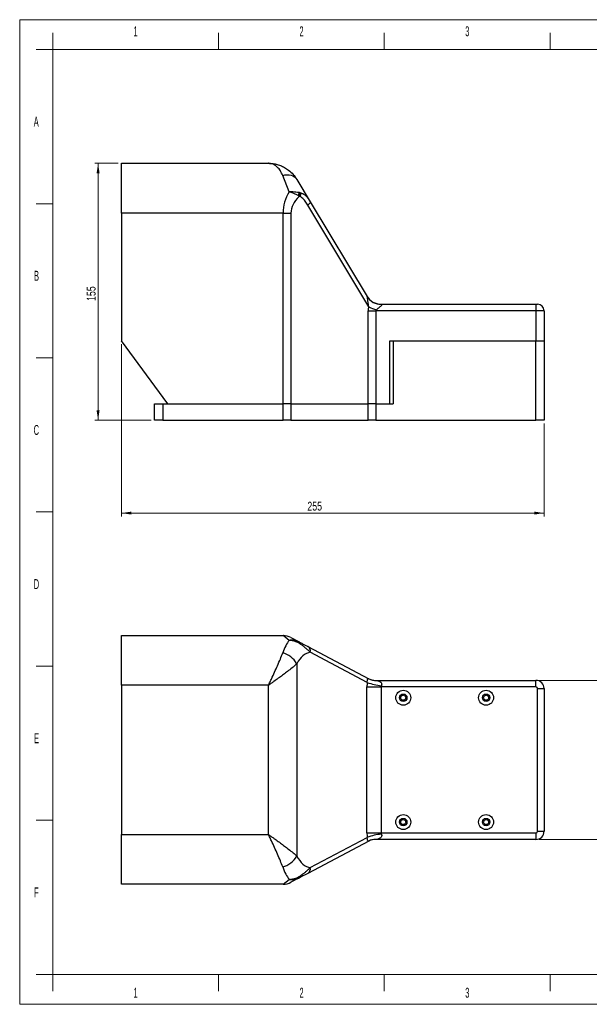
# Model space of a CAD drawing. Header units: millimetres. Extents: x 0 to 420, y 0 to 297.
# Tile 1 of 3: x 0 to 172, y 0 to 297. Entities that reach past the tile are written whole.
import ezdxf

# ---------------------------------------------------------------- set-up
doc = ezdxf.new("R2010")
doc.units = ezdxf.units.MM
doc.styles.add('SLDTEXTSTYLE0', font='TXT', dxfattribs={"width": 0.56})
doc.styles.add('SLDTEXTSTYLE2', font='TXT', dxfattribs={"width": 0.75})
doc.dimstyles.new('SLDDIMSTYLE0', dxfattribs={"dimtxt": 2.645833, "dimasz": 3, "dimexe": 0, "dimexo": 0.0625, "dimgap": 0.661458, "dimtad": 1, "dimlfac": 2, "dimrnd": 1e-09, "dimzin": 12, "dimdsep": 46, "dimtxsty": 'SLDTEXTSTYLE2', "dimsah": 1, "dimcen": 0.09, "dimadec": 0, "dimazin": 3, "dimtfac": 1, "dimtofl": 0, "dimtmove": 0, "dimatfit": 3, "dimfxl": 1, "dimfrac": 2, "dimtolj": 1, "dimtzin": 12, "dimarcsym": 0})

# ---------------------------------------------------------------- blocks, each defined once
blk = doc.blocks.new('_D')
at = {"color": 7, "linetype": 'Continuous', "lineweight": 0}
for p, q in [((30.7, 199.19), (30.7, 147.19)), ((158.2, 175.19), (158.2, 147.19)), ((158.2, 148.19), (30.7, 148.19))]:
    blk.add_line(p, q, dxfattribs=at)
at = {"color": 7, "linetype": 'Continuous', "lineweight": 18}
for points in [[(30.7, 148.19), (33.7, 147.74), (33.7, 148.64)], [(158.2, 148.19), (155.2, 148.64), (155.2, 147.74)]]:
    blk.add_solid(points, dxfattribs=at)
at = {"color": 7, "linetype": 'Continuous', "lineweight": 18, "insert": (86.77, 151.6), "char_height": 2.646, "attachment_point": 1, "style": 'SLDTEXTSTYLE2'}
blk.add_mtext('255', dxfattribs=at)
blk = doc.blocks.new('_D_1')
at = {"color": 7, "linetype": 'Continuous', "lineweight": 0}
for p, q in [((29.7, 253.69), (22.64, 253.69)), ((23.64, 253.69), (23.64, 176.19)), ((39.7, 176.19), (22.64, 176.19))]:
    blk.add_line(p, q, dxfattribs=at)
at = {"color": 7, "linetype": 'Continuous', "lineweight": 18}
for points in [[(23.64, 253.69), (23.19, 250.69), (24.09, 250.69)], [(23.64, 176.19), (24.09, 179.19), (23.19, 179.19)]]:
    blk.add_solid(points, dxfattribs=at)
at = {"color": 7, "linetype": 'Continuous', "lineweight": 18, "insert": (20.23, 212.17), "char_height": 2.646, "attachment_point": 1, "rotation": 90, "style": 'SLDTEXTSTYLE2'}
blk.add_mtext('155', dxfattribs=at)
blk = doc.blocks.new('_D_3')
at = {"color": 7, "linetype": 'Continuous', "lineweight": 0}
for p, q in [((156.7, 97.74), (185.2, 97.74)), ((184.2, 97.74), (184.2, 49.74)), ((156.7, 49.74), (185.2, 49.74))]:
    blk.add_line(p, q, dxfattribs=at)
at = {"color": 7, "linetype": 'Continuous', "lineweight": 18}
for points in [[(184.2, 97.74), (183.75, 94.74), (184.65, 94.74)], [(184.2, 49.74), (184.65, 52.74), (183.75, 52.74)]]:
    blk.add_solid(points, dxfattribs=at)
at = {"color": 7, "linetype": 'Continuous', "lineweight": 18, "insert": (180.79, 71.47), "char_height": 2.646, "attachment_point": 1, "rotation": 90, "style": 'SLDTEXTSTYLE2'}
blk.add_mtext('96', dxfattribs=at)

msp = doc.modelspace()

# ---------------------------------------------------------------- linework, layer by layer
at = {"color": 7, "linetype": 'Continuous', "lineweight": 18}
for p, q in [((-0.015, 0.0175), (-0.015, 297.0175)), ((-0.015, 297.0175), (419.985, 297.0175)), ((9.985, 288.0175), (9.985, 293.0175)), ((59.985, 288.0175), (59.985, 293.0175)), ((109.985, 288.0175), (109.985, 293.0175)), ((159.985, 288.0175), (159.985, 293.0175)), ((9.985, 288.0175), (4.985, 288.0175)), ((9.985, 288.0175), (9.985, 9.0175)), ((409.985, 288.0175), (9.985, 288.0175)), ((9.985, 241.5175), (4.985, 241.5175)), ((9.985, 195.0175), (4.985, 195.0175)), ((9.985, 148.5175), (4.985, 148.5175)), ((9.985, 102.0175), (4.985, 102.0175)), ((9.985, 55.5175), (4.985, 55.5175)), ((9.985, 9.0175), (4.985, 9.0175)), ((9.985, 4.0175), (9.985, 9.0175)), ((9.985, 9.0175), (409.985, 9.0175)), ((59.985, 4.0175), (59.985, 9.0175)), ((109.985, 4.0175), (109.985, 9.0175)), ((159.985, 4.0175), (159.985, 9.0175)), ((-0.015, 0.0175), (419.985, 0.0175))]:
    msp.add_line(p, q, dxfattribs=at)
at = {"color": 7, "linetype": 'Continuous', "lineweight": 25}
for p, q in [((30.7021, 253.6931), (75.0402, 253.6931)), ((30.7021, 238.6931), (30.7021, 253.6931)), ((81.293, 245.1386), (79.3277, 250.0518)), ((83.6152, 248.8381), (87.654, 242.1067)), ((84.1429, 243.9478), (84.3901, 243.8033)), ((84.2895, 244.9476), (84.5449, 244.8926)), ((84.3901, 243.8033), (84.3303, 243.6931)), ((84.5868, 243.6931), (84.3303, 243.6931)), ((84.5868, 243.6931), (84.3901, 243.8033)), ((84.5449, 244.8926), (84.8331, 244.8118)), ((105.2951, 210.3772), (86.8748, 241.0777)), ((87.654, 242.1067), (104.8272, 213.4847)), ((79.4603, 238.6931), (30.7021, 238.6931)), ((30.7021, 238.6931), (30.7021, 200.1931)), ((79.4603, 181.1931), (79.4603, 238.6931)), ((79.4603, 238.6931), (81.7997, 238.6931)), ((81.7997, 238.6931), (81.7997, 181.1931)), ((109.0331, 211.1931), (109.1147, 211.1543)), ((109.0331, 211.1931), (155.7021, 211.1931)), ((155.7021, 211.1931), (155.7021, 209.1931)), ((155.7021, 211.1931), (156.2021, 211.1931)), ((105.1046, 181.1931), (105.1046, 209.1931)), ((105.1046, 209.1931), (107.444, 209.1931)), ((107.444, 209.1931), (107.444, 181.1931)), ((155.7021, 209.1931), (107.444, 209.1931)), ((155.7021, 209.1931), (155.7021, 200.1931)), ((158.2021, 209.1931), (155.7021, 209.1931)), ((158.2021, 209.1931), (158.2021, 200.1931)), ((44.7021, 181.1931), (30.7021, 200.1931)), ((111.7021, 200.1931), (155.7021, 200.1931)), ((111.7021, 181.1931), (111.7021, 200.1931)), ((112.7021, 200.1931), (112.7021, 181.1931)), ((112.7021, 200.1931), (155.7021, 200.1931)), ((155.7021, 200.1931), (158.2021, 200.1931)), ((155.7021, 176.1931), (155.7021, 200.1931)), ((158.2021, 200.1931), (158.2021, 176.1931)), ((40.7021, 176.1931), (40.7021, 181.1931)), ((40.7021, 181.1931), (43.2021, 181.1931)), ((43.2021, 181.1931), (43.2021, 176.1931)), ((43.2021, 181.1931), (79.4603, 181.1931)), ((44.7021, 181.1931), (79.4603, 181.1931)), ((81.7997, 181.1931), (79.4603, 181.1931)), ((79.4603, 176.1931), (79.4603, 181.1931)), ((81.7997, 181.1931), (105.1046, 181.1931)), ((81.7997, 181.1931), (81.7997, 176.1931)), ((107.444, 181.1931), (105.1046, 181.1931)), ((105.1046, 176.1931), (105.1046, 181.1931)), ((107.444, 181.1931), (111.7021, 181.1931)), ((107.444, 181.1931), (107.444, 176.1931)), ((107.444, 181.1931), (112.7021, 181.1931)), ((43.2021, 176.1931), (40.7021, 176.1931)), ((43.2021, 176.1931), (79.4603, 176.1931)), ((81.7997, 176.1931), (79.4603, 176.1931)), ((81.7997, 176.1931), (105.1046, 176.1931)), ((107.444, 176.1931), (105.1046, 176.1931)), ((107.444, 176.1931), (155.7021, 176.1931)), ((158.2021, 176.1931), (155.7021, 176.1931)), ((30.7021, 96.2371), (30.7021, 111.2371)), ((30.7021, 111.2371), (79.4603, 111.2371)), ((81.293, 109.7817), (79.4603, 111.2371)), ((81.7997, 110.656), (84.3303, 109.3163)), ((84.3901, 109.284), (84.1429, 109.4033)), ((84.5449, 108.7717), (84.2895, 108.9319)), ((84.3303, 109.3163), (84.3901, 109.284)), ((84.3303, 109.3163), (84.5868, 109.1805)), ((84.3901, 109.284), (84.5868, 109.1805)), ((84.8331, 108.5754), (84.5449, 108.7717)), ((86.8748, 107.9692), (105.2951, 98.2173)), ((104.8272, 97.11), (87.654, 106.2017)), ((83.6152, 102.7684), (83.6152, 44.7058)), ((75.0402, 96.2371), (30.7021, 96.2371)), ((30.7021, 96.2371), (30.7021, 51.2371)), ((75.0402, 51.2371), (75.0402, 96.2371)), ((104.7456, 51.7371), (104.7456, 95.7371)), ((104.7456, 95.7371), (109.0331, 95.7371)), ((107.444, 97.7371), (107.6346, 97.7083)), ((107.444, 97.7371), (155.7021, 97.7371)), ((109.0331, 95.7371), (109.0331, 51.7371)), ((155.7021, 95.7371), (109.0331, 95.7371)), ((155.7021, 95.7371), (155.7021, 97.7371)), ((156.2021, 95.2371), (158.2021, 95.2371)), ((156.2021, 52.2371), (156.2021, 95.2371)), ((158.2021, 95.2371), (158.2021, 52.2371)), ((30.7021, 51.2371), (75.0402, 51.2371)), ((30.7021, 36.2371), (30.7021, 51.2371)), ((104.7456, 51.7371), (109.0331, 51.7371)), ((109.0331, 51.7371), (155.7021, 51.7371)), ((155.7021, 51.7371), (155.7021, 49.7371)), ((156.2021, 52.2371), (158.2021, 52.2371)), ((105.2951, 49.2569), (86.8748, 39.505)), ((87.654, 41.2725), (104.8272, 50.3642)), ((107.6346, 49.7659), (107.444, 49.7371)), ((155.7021, 49.7371), (107.444, 49.7371)), ((84.2895, 38.5423), (84.5449, 38.7025)), ((84.5449, 38.7025), (84.8331, 38.8987)), ((79.4603, 36.2371), (30.7021, 36.2371)), ((79.4603, 36.2371), (81.293, 37.6925)), ((84.3303, 38.1579), (81.7997, 36.8182)), ((84.1429, 38.0708), (84.3901, 38.1902)), ((84.5868, 38.2937), (84.3303, 38.1579)), ((84.3901, 38.1902), (84.3303, 38.1579)), ((84.5868, 38.2937), (84.3901, 38.1902))]:
    msp.add_line(p, q, dxfattribs=at)
at = {"color": 7, "linetype": 'Continuous', "lineweight": 25, "flags": 128}
for points in [[(79.3277, 250.0518), (80.0065, 250.1851), (80.6707, 250.2346), (81.3063, 250.1993), (81.8995, 250.0799), (82.4378, 249.8789), (82.9096, 249.6008), (83.3049, 249.2513), (83.6152, 248.8381)], [(87.654, 242.1067), (87.6751, 242.031), (87.6598, 241.9353), (87.6086, 241.8216), (87.5224, 241.6924), (87.4032, 241.5504), (87.2533, 241.3984), (87.0759, 241.2398), (86.8748, 241.0777)]]:
    msp.add_lwpolyline(points, dxfattribs=at)
at = {"color": 7, "linetype": 'Continuous', "lineweight": 25}
for centre, radius in [((115.7021, 92.4871), 2.25), ((115.7021, 92.4871), 1.125), ((115.7021, 92.4871), 0.75), ((140.7021, 92.4871), 2.25), ((140.7021, 92.4871), 1.125), ((140.7021, 92.4871), 0.75), ((115.7021, 54.9871), 2.25), ((140.7021, 54.9871), 2.25), ((115.7021, 54.9871), 1.125), ((115.7021, 54.9871), 0.75), ((140.7021, 54.9871), 1.125), ((140.7021, 54.9871), 0.75)]:
    msp.add_circle(centre, radius, dxfattribs=at)
for centre, radius, start, end in [((80.598, 244.978), 3.6916, 343.794935, 359.52863), ((74.3122, 236.5162), 12.3236, 35.61757, 37.087636), ((81.2308, 244.8081), 3.3152, 342.357395, 1.46127), ((81.6839, 244.9186), 3.151, 337.11305, 358.057564), ((109.0331, 216.1931), 5, 210.963757, 270), ((108.9715, 216), 4.8479, 211.255306, 271.692802), ((156.2021, 209.1931), 2, 0, 90), ((116.1865, 236.8455), 28.6216, 247.633532, 252.61492), ((79.4603, 106.2371), 5, 62.102729, 90), ((83.7388, 109.0192), 0.5575, 350.987488, 43.547617), ((83.4004, 107.5594), 1.9879, 62.106586, 68.065462), ((84.0236, 108.8937), 0.5354, 346.832833, 46.806594), ((84.1936, 108.6678), 0.6461, 351.779115, 52.51179), ((86.0082, 106.5317), 1.6785, 348.66125, 58.91794), ((77.4365, 99.1038), 7.1837, 30.672637, 74.736409), ((107.444, 102.7371), 5, 242.102729, 270), ((107.3814, 102.1753), 4.4742, 242.206386, 273.243533), ((110.5417, 112.2316), 16.1654, 249.298515, 264.935676), ((155.7021, 95.2371), 2.5, 0, 90), ((155.7021, 95.2371), 0.5, 0, 90), ((110.5417, 35.2426), 16.1654, 95.064324, 110.701485), ((155.7021, 52.2371), 0.5, 270, 0), ((155.7021, 52.2371), 2.5, 270, 0), ((107.444, 44.7371), 5, 90, 117.897271), ((107.3814, 45.2988), 4.4742, 86.756467, 117.793614), ((77.4365, 48.3704), 7.1837, 285.263591, 329.327363), ((84.0236, 38.5805), 0.5354, 313.193406, 13.167167), ((84.1936, 38.8064), 0.6461, 307.48821, 8.220885), ((86.0082, 40.9425), 1.6785, 301.08206, 11.33875), ((79.4603, 41.2371), 5, 270, 297.897271), ((83.7388, 38.455), 0.5575, 316.452383, 9.012512), ((83.4004, 39.9148), 1.9879, 291.934538, 297.893414)]:
    msp.add_arc(centre, radius, start, end, dxfattribs=at)
for centre, major_axis, ratio, start_param, end_param in [((98.3492, 238.6931), (18.8889, 0), 0.79411765, 2.69743424, 3.14159265), ((100.6886, 238.6931), (18.8889, 0), 0.52941176, 2.61799388, 3.14159265), ((118.3268, 209.1931), (13.2222, 0), 0.52941176, 2.97162622, 3.14159265), ((120.6662, 209.1931), (13.2222, 0), 0.1512605, 2.97162622, 3.14159265), ((83.8712, 96.2371), (0, 15), 0.4, 0.44415841, 0.859089), ((88.1587, 96.2371), (0, 10), 0.6, 0.084212, 0.859089), ((108.9456, 95.7371), (0, 7), 0.6, 1.37339393, 1.57079633), ((113.2331, 95.7371), (4.2, 0), 0.47619048, 2.94419026, 3.14159265), ((108.9456, 51.7371), (0, 7), 0.6, 1.57079633, 1.76819872), ((113.2331, 51.7371), (4.2, 0), 0.47619048, 3.14159265, 3.33899505), ((88.1587, 51.2371), (0, 10), 0.6, 2.28250365, 3.05738065), ((83.8712, 51.2371), (0, 15), 0.4, 2.28250365, 2.69743424)]:
    msp.add_ellipse(centre, major_axis=major_axis, ratio=ratio, start_param=start_param, end_param=end_param, dxfattribs=at)
for points, knots in [([(79.3277, 250.0518), (79.1065, 250.5271), (78.6583, 251.4901), (77.8066, 252.5014), (76.8907, 253.2148), (76.0741, 253.5623), (75.4927, 253.6704), (75.2094, 253.6899), (75.1041, 253.6927), (75.0645, 253.6931), (75.0487, 253.6931), (75.0427, 253.6931), (75.0402, 253.6931)], [0, 0, 0, 0, 0.20794559, 0.4213793, 0.61753695, 0.81709561, 0.93194281, 0.97434727, 0.99031377, 0.99634166, 0.99849032, 1, 1, 1, 1]), ([(75.0402, 253.6931), (75.0441, 253.6931), (75.0496, 253.6931), (75.0603, 253.6931), (75.0751, 253.6931), (75.1027, 253.693), (75.15, 253.6926), (75.2331, 253.6915), (75.3792, 253.6879), (75.6366, 253.6771), (76.0916, 253.6433), (76.908, 253.5357), (78.022, 253.2704), (79.2959, 252.7768), (80.3281, 252.2049), (81.4145, 251.4348), (82.5348, 250.4261), (83.2551, 249.3673), (83.6152, 248.8381)], [0, 0, 0, 0, 0.001175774, 0.00163885, 0.00321518, 0.005650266, 0.009929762, 0.017451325, 0.030674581, 0.053940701, 0.094981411, 0.167960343, 0.301244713, 0.436969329, 0.572675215, 0.64643687, 0.823272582, 1, 1, 1, 1]), ([(81.293, 245.1386), (81.2966, 245.1388), (81.3011, 245.1391), (81.3121, 245.1397), (81.3281, 245.1407), (81.3591, 245.1424), (81.4121, 245.1453), (81.5076, 245.1499), (81.6801, 245.1566), (81.9923, 245.1633), (82.5656, 245.1573), (83.3839, 245.1051), (83.9767, 245.002), (84.2895, 244.9476)], [0, 0, 0, 0, 0.00345157, 0.00430069, 0.01038968, 0.01873126, 0.03376866, 0.06087713, 0.10976678, 0.19811598, 0.35906427, 0.66188286, 1, 1, 1, 1]), ([(81.293, 245.1386), (81.2965, 245.1377), (81.3009, 245.1366), (81.3114, 245.134), (81.3266, 245.1301), (81.356, 245.1226), (81.4063, 245.1095), (81.4967, 245.0855), (81.6601, 245.0401), (81.9574, 244.9511), (82.5085, 244.7633), (83.2907, 244.4398), (83.8499, 244.1169), (84.1429, 243.9478)], [0, 0, 0, 0, 0.00350063, 0.00431432, 0.01034645, 0.0185834, 0.03339013, 0.06003734, 0.10810963, 0.19531164, 0.35569036, 0.66241771, 1, 1, 1, 1]), ([(86.8748, 241.0777), (86.6233, 241.4794), (86.1154, 242.2907), (85.3556, 243.2154), (84.7757, 243.5757), (84.5868, 243.6931)], [0, 0, 0, 0, 0.398046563, 0.803932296, 1, 1, 1, 1]), ([(84.8331, 244.8118), (85.098, 244.699), (85.6524, 244.4631), (86.371, 243.8497), (87.0517, 243.0645), (87.4445, 242.4399), (87.654, 242.1067)], [0, 0, 0, 0, 0.22246191, 0.46539038, 0.71484004, 1, 1, 1, 1]), ([(105.2951, 210.3772), (105.2163, 210.8425), (105.0762, 211.6695), (104.9615, 212.6368), (104.8923, 213.1566), (104.8545, 213.4043), (104.836, 213.4587), (104.8272, 213.4847)], [0, 0, 0, 0, 0.39182668, 0.69639067, 0.80402005, 0.9061838, 1, 1, 1, 1]), ([(109.1147, 211.1543), (109.15, 211.1273), (109.216, 211.0768), (109.1789, 210.9223), (109.0465, 210.7408), (108.7961, 210.4865), (108.3322, 210.0971), (107.9042, 209.7501), (107.6346, 209.5314)], [0, 0, 0, 0, 0.11509127, 0.21505492, 0.3447966, 0.44775658, 0.65203041, 1, 1, 1, 1]), ([(84.1429, 109.4033), (83.9182, 109.4904), (83.3966, 109.6924), (82.6418, 109.8113), (82.0277, 109.8309), (81.6985, 109.8184), (81.5179, 109.8049), (81.418, 109.7955), (81.3626, 109.7897), (81.3317, 109.7862), (81.3154, 109.7843), (81.3073, 109.7834), (81.3009, 109.7826), (81.2965, 109.7821), (81.293, 109.7817)], [0, 0, 0, 0, 0.26114419, 0.60602332, 0.78416083, 0.8806333, 0.93373634, 0.9631536, 0.97949482, 0.98858412, 0.99364305, 0.99568609, 0.9964997, 1, 1, 1, 1]), ([(84.2895, 108.9319), (84.0493, 109.0605), (83.4967, 109.3563), (82.7065, 109.6002), (82.0674, 109.7176), (81.7214, 109.7566), (81.5305, 109.7709), (81.4247, 109.7767), (81.3661, 109.7792), (81.3335, 109.7804), (81.3163, 109.781), (81.3078, 109.7812), (81.3011, 109.7814), (81.2966, 109.7816), (81.293, 109.7817)], [0, 0, 0, 0, 0.26157368, 0.60197681, 0.78071411, 0.87854902, 0.93264824, 0.96264016, 0.97927659, 0.98850526, 0.99362439, 0.99569972, 0.99654876, 1, 1, 1, 1]), ([(84.5868, 109.1805), (84.7646, 109.0864), (85.2609, 108.8236), (85.9298, 108.4695), (86.4809, 108.1777), (86.7834, 108.0176), (86.8748, 107.9692)], [0, 0, 0, 0, 0.18392797, 0.51326045, 0.85290493, 1, 1, 1, 1]), ([(87.654, 106.2017), (87.4967, 106.3526), (87.1323, 106.7021), (86.4625, 107.3145), (85.6797, 107.9665), (85.0826, 108.3959), (84.8331, 108.5754)], [0, 0, 0, 0, 0.21556511, 0.4992424, 0.79069464, 1, 1, 1, 1]), ([(75.0402, 96.2371), (75.0427, 96.2423), (75.0487, 96.255), (75.0645, 96.2887), (75.1041, 96.3725), (75.2094, 96.596), (75.4927, 97.1971), (76.0713, 98.4275), (76.888, 100.1813), (77.8003, 102.2071), (78.6548, 104.1969), (79.1035, 105.4218), (79.3277, 106.034)], [0, 0, 0, 0, 0.00150971, 0.0036584, 0.00968638, 0.02565313, 0.06805827, 0.18290728, 0.38079046, 0.57862568, 0.7893938, 1, 1, 1, 1]), ([(83.6152, 102.7684), (83.2551, 102.4373), (82.5348, 101.7751), (81.4145, 100.8823), (80.3281, 100.0482), (79.2959, 99.2797), (78.022, 98.3552), (76.908, 97.5599), (76.0916, 96.9809), (75.6366, 96.6588), (75.3792, 96.4768), (75.2331, 96.3734), (75.15, 96.3147), (75.1027, 96.2812), (75.0751, 96.2618), (75.0603, 96.2513), (75.0496, 96.2437), (75.0441, 96.2399), (75.0402, 96.2371)], [0, 0, 0, 0, 0.17672742, 0.35356313, 0.42732479, 0.56303067, 0.69875529, 0.83203966, 0.90501859, 0.9460593, 0.96932542, 0.98254867, 0.99007024, 0.99434973, 0.99678482, 0.99836115, 0.99882423, 1, 1, 1, 1]), ([(104.8272, 97.11), (104.8348, 97.2077), (104.8505, 97.4072), (104.8816, 97.6629), (104.9194, 97.88), (104.9852, 98.1229), (105.0936, 98.291), (105.2215, 98.2442), (105.2951, 98.2173)], [0, 0, 0, 0, 0.08228218, 0.16808398, 0.2586339, 0.37174134, 0.63870152, 1, 1, 1, 1]), ([(107.6346, 97.7083), (107.8809, 97.6558), (108.332, 97.5598), (108.8415, 97.2585), (109.094, 96.9432), (109.1935, 96.6836), (109.2095, 96.4084), (109.1458, 96.2209), (109.1147, 96.1293)], [0, 0, 0, 0, 0.31899304, 0.58429171, 0.70821213, 0.80005458, 0.90235971, 1, 1, 1, 1]), ([(75.0402, 51.2371), (75.0441, 51.2343), (75.0496, 51.2305), (75.0603, 51.2229), (75.0751, 51.2124), (75.1027, 51.193), (75.15, 51.1595), (75.2331, 51.1007), (75.3792, 50.9974), (75.6366, 50.8154), (76.0916, 50.4933), (76.908, 49.9143), (78.022, 49.119), (79.2959, 48.1945), (80.3281, 47.426), (81.4145, 46.5919), (82.5348, 45.6991), (83.2551, 45.0368), (83.6152, 44.7058)], [0, 0, 0, 0, 0.001175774, 0.00163885, 0.00321518, 0.005650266, 0.009929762, 0.017451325, 0.030674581, 0.053940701, 0.094981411, 0.167960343, 0.301244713, 0.436969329, 0.572675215, 0.64643687, 0.823272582, 1, 1, 1, 1]), ([(79.3277, 41.4402), (79.1035, 42.0524), (78.6548, 43.2772), (77.8003, 45.2671), (76.888, 47.2929), (76.0713, 49.0467), (75.4927, 50.2771), (75.2094, 50.8782), (75.1041, 51.1017), (75.0645, 51.1855), (75.0487, 51.2192), (75.0427, 51.2319), (75.0402, 51.2371)], [0, 0, 0, 0, 0.2106062, 0.42137432, 0.61920954, 0.81709272, 0.93194173, 0.97434687, 0.99031362, 0.9963416, 0.99849029, 1, 1, 1, 1]), ([(109.1147, 51.3448), (109.15, 51.2362), (109.216, 51.0332), (109.1789, 50.7134), (109.0465, 50.4577), (108.7961, 50.197), (108.3322, 49.9161), (107.9042, 49.824), (107.6346, 49.7659)], [0, 0, 0, 0, 0.11509127, 0.21505492, 0.3447966, 0.44775658, 0.65203041, 1, 1, 1, 1]), ([(105.2951, 49.2569), (105.2163, 49.2293), (105.0762, 49.1801), (104.9615, 49.4005), (104.8923, 49.7368), (104.8545, 50.0208), (104.836, 50.2531), (104.8272, 50.3642)], [0, 0, 0, 0, 0.39182668, 0.69639067, 0.80402005, 0.9061838, 1, 1, 1, 1]), ([(86.8748, 39.505), (86.6233, 39.3718), (86.1154, 39.1029), (85.3556, 38.7007), (84.7757, 38.3937), (84.5868, 38.2937)], [0, 0, 0, 0, 0.398046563, 0.803932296, 1, 1, 1, 1]), ([(84.8331, 38.8987), (85.098, 39.0896), (85.6524, 39.4889), (86.371, 40.0831), (87.0517, 40.6946), (87.4445, 41.0715), (87.654, 41.2725)], [0, 0, 0, 0, 0.22246191, 0.46539038, 0.71484004, 1, 1, 1, 1]), ([(81.293, 37.6925), (81.2966, 37.6926), (81.3011, 37.6927), (81.3121, 37.6931), (81.3281, 37.6936), (81.3591, 37.6947), (81.4121, 37.6969), (81.5076, 37.7019), (81.6801, 37.7141), (81.9923, 37.7467), (82.5656, 37.8433), (83.3839, 38.0698), (83.9767, 38.3791), (84.2895, 38.5423)], [0, 0, 0, 0, 0.00345157, 0.00430069, 0.01038968, 0.01873126, 0.03376866, 0.06087713, 0.10976678, 0.19811598, 0.35906427, 0.66188286, 1, 1, 1, 1]), ([(81.293, 37.6925), (81.2965, 37.6921), (81.3009, 37.6916), (81.3114, 37.6903), (81.3266, 37.6886), (81.356, 37.6853), (81.4063, 37.6799), (81.4967, 37.6711), (81.6601, 37.6583), (81.9574, 37.6446), (82.5085, 37.6542), (83.2907, 37.7526), (83.8499, 37.9614), (84.1429, 38.0708)], [0, 0, 0, 0, 0.00350063, 0.00431432, 0.01034645, 0.0185834, 0.03339013, 0.06003734, 0.10810963, 0.19531164, 0.35569036, 0.66241771, 1, 1, 1, 1])]:
    msp.add_open_spline(points, degree=3, knots=knots, dxfattribs=at)

# ---------------------------------------------------------------- texts
at = {"color": 7, "linetype": 'Continuous', "lineweight": 0, "char_height": 3, "attachment_point": 2, "style": 'SLDTEXTSTYLE0'}
for s, insert in [('1', (34.9684, 295.018)), ('2', (85.0217, 295.018)), ('3', (135.0259, 295.018)), ('A', (4.973, 267.768)), ('B', (5.0571, 221.268)), ('C', (5.0163, 174.768)), ('D', (5.0438, 128.268)), ('E', (5.0621, 81.768)), ('F', (5.0371, 35.268)), ('1', (34.9684, 5.018)), ('2', (85.0217, 5.018)), ('3', (135.0259, 5.018))]:
    msp.add_mtext(s, dxfattribs=dict(at, insert=insert))

# ---------------------------------------------------------------- dimensions: what is measured, and where the dimension line sits
at = {"color": 7, "linetype": 'Continuous', "lineweight": 18}
for base, p1, p2, picture, middle in [((23.6359, 176.1931), (30.7021, 253.6931), (40.7021, 176.1931), '_D_1', (23.6359, 215.1056)), ((184.2021, 49.7371), (155.7021, 97.7371), (155.7021, 49.7371), '_D_3', (184.2021, 73.4258))]:
    dim = msp.add_linear_dim(base=base, p1=p1, p2=p2, angle=90, dimstyle='SLDDIMSTYLE0', dxfattribs=at)
    dim.commit()
    dim.dimension.update_dxf_attribs({"geometry": picture, "text_midpoint": middle, "dimtype": 160})
dim = msp.add_linear_dim(base=(30.7021, 148.1931), p1=(158.2021, 176.1931), p2=(30.7021, 200.1931), dimstyle='SLDDIMSTYLE0', dxfattribs=at)
dim.commit()
dim.dimension.update_dxf_attribs({"geometry": '_D', "text_midpoint": (89.7003, 148.1931), "dimtype": 160})

doc.saveas('drawing.dxf')
